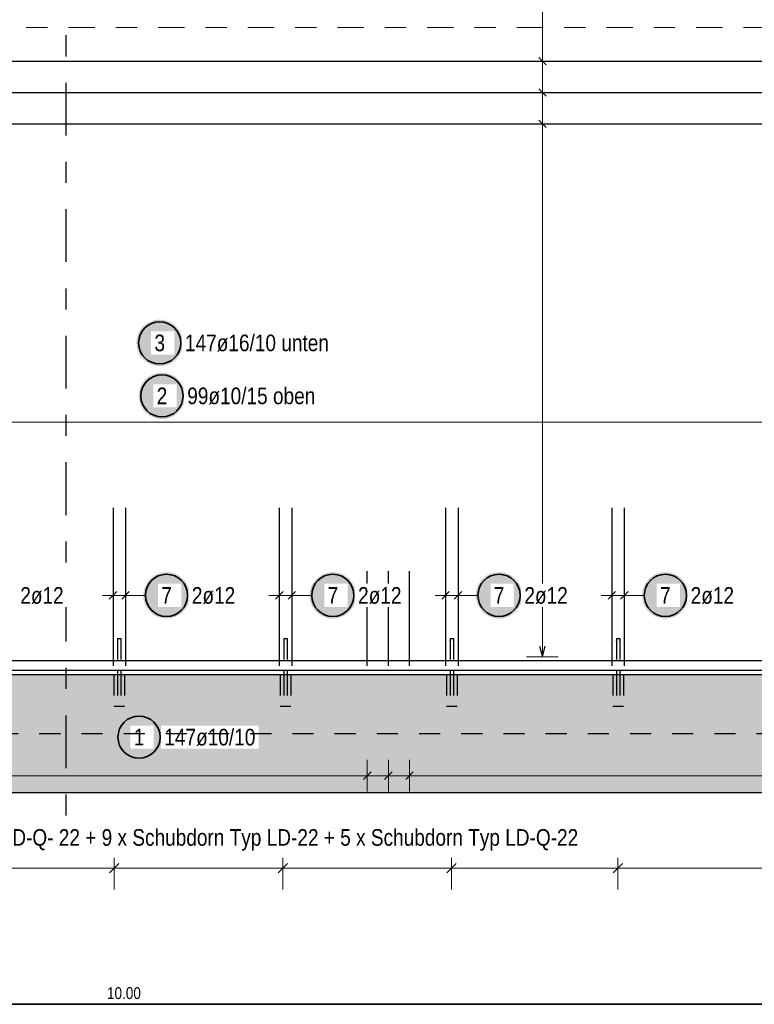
# Model space of a CAD drawing. Header units: millimetres. Extents: x 0 to 30.7, y 0 to 21.
# Tile 5 of 15: x 7.9 to 11.4, y 10.6 to 15.3. Entities that reach past the tile are written whole.
import ezdxf

# ---------------------------------------------------------------- set-up
doc = ezdxf.new("R2010")
doc.units = ezdxf.units.MM
for name, pattern in [('DASHDOT', [1, 0.5, -0.25, 0, -0.25]), ('DASHDOTX2', [2, 1, -0.5, 0, -0.5]), ('HIDDEN', [0.375, 0.25, -0.125])]:
    doc.linetypes.add(name, pattern=pattern)
doc.layers.add('Schraffuren', color=7, linetype='Continuous', lineweight=20)
doc.styles.add('Arial Narrow', font='ARIALN.TTF')

msp = doc.modelspace()

# ---------------------------------------------------------------- hatches: boundary and pattern name
at = {"lineweight": 35, "true_color": 0xffffff}
msp.add_hatch(color=7, dxfattribs=at).paths.add_polyline_path([(8.662575, 13.776242), (8.662508, 13.780081), (8.662307, 13.783915), (8.661972, 13.78774), (8.661504, 13.791551), (8.660904, 13.795343), (8.660171, 13.799112), (8.659308, 13.802854), (8.658314, 13.806562), (8.657191, 13.810234), (8.655941, 13.813864), (8.654565, 13.817449), (8.653065, 13.820983), (8.651442, 13.824463), (8.649699, 13.827884), (8.647838, 13.831242), (8.64586, 13.834533), (8.643769, 13.837753), (8.641567, 13.840898), (8.639256, 13.843965), (8.63684, 13.846949), (8.634321, 13.849846), (8.631702, 13.852655), (8.628987, 13.855369), (8.626179, 13.857988), (8.623282, 13.860507), (8.620298, 13.862923), (8.617231, 13.865234), (8.614086, 13.867436), (8.610866, 13.869527), (8.607575, 13.871505), (8.604217, 13.873366), (8.600796, 13.875109), (8.597316, 13.876732), (8.593782, 13.878232), (8.590197, 13.879608), (8.586567, 13.880858), (8.582895, 13.881981), (8.579186, 13.882975), (8.575445, 13.883838), (8.571676, 13.884571), (8.567884, 13.885172), (8.564073, 13.88564), (8.560248, 13.885974), (8.556414, 13.886175), (8.552575, 13.886242), (8.548736, 13.886175), (8.544902, 13.885974), (8.541077, 13.88564), (8.537266, 13.885172), (8.533474, 13.884571), (8.529705, 13.883838), (8.525964, 13.882975), (8.522255, 13.881981), (8.518583, 13.880858), (8.514953, 13.879608), (8.511368, 13.878232), (8.507834, 13.876732), (8.504354, 13.875109), (8.500933, 13.873366), (8.497575, 13.871505), (8.494284, 13.869527), (8.491064, 13.867436), (8.487919, 13.865234), (8.484852, 13.862923), (8.481868, 13.860507), (8.478971, 13.857988), (8.476163, 13.855369), (8.473448, 13.852655), (8.470829, 13.849846), (8.46831, 13.846949), (8.465894, 13.843965), (8.463583, 13.840898), (8.461381, 13.837753), (8.45929, 13.834533), (8.457312, 13.831242), (8.455451, 13.827884), (8.453708, 13.824463), (8.452085, 13.820983), (8.450585, 13.817449), (8.449209, 13.813864), (8.447959, 13.810234), (8.446836, 13.806562), (8.445842, 13.802854), (8.444979, 13.799112), (8.444246, 13.795343), (8.443646, 13.791551), (8.443178, 13.78774), (8.442843, 13.783915), (8.442642, 13.780081), (8.442575, 13.776242), (8.442642, 13.772403), (8.442843, 13.768569), (8.443178, 13.764744), (8.443646, 13.760933), (8.444246, 13.757141), (8.444979, 13.753372), (8.445842, 13.749631), (8.446836, 13.745922), (8.447959, 13.74225), (8.449209, 13.73862), (8.450585, 13.735035), (8.452085, 13.731501), (8.453708, 13.728021), (8.455451, 13.7246), (8.457312, 13.721242), (8.45929, 13.717951), (8.461381, 13.714731), (8.463583, 13.711586), (8.465894, 13.708519), (8.46831, 13.705535), (8.470829, 13.702638), (8.473448, 13.69983), (8.476163, 13.697115), (8.478971, 13.694496), (8.481868, 13.691977), (8.484852, 13.689561), (8.487919, 13.68725), (8.491064, 13.685048), (8.494284, 13.682957), (8.497575, 13.680979), (8.500933, 13.679118), (8.504354, 13.677375), (8.507834, 13.675752), (8.511368, 13.674252), (8.514953, 13.672876), (8.518583, 13.671626), (8.522255, 13.670503), (8.525964, 13.66951), (8.529705, 13.668646), (8.533474, 13.667913), (8.537266, 13.667313), (8.541077, 13.666845), (8.544902, 13.66651), (8.548736, 13.666309), (8.552575, 13.666242), (8.556414, 13.666309), (8.560248, 13.66651), (8.564073, 13.666845), (8.567884, 13.667313), (8.571676, 13.667913), (8.575445, 13.668646), (8.579186, 13.66951), (8.582895, 13.670503), (8.586567, 13.671626), (8.590197, 13.672876), (8.593782, 13.674252), (8.597316, 13.675752), (8.600796, 13.677375), (8.604217, 13.679118), (8.607575, 13.680979), (8.610866, 13.682957), (8.614086, 13.685048), (8.617231, 13.68725), (8.620298, 13.689561), (8.623282, 13.691977), (8.626179, 13.694496), (8.628987, 13.697115), (8.631702, 13.69983), (8.634321, 13.702638), (8.63684, 13.705535), (8.639256, 13.708519), (8.641567, 13.711586), (8.643769, 13.714731), (8.64586, 13.717951), (8.647838, 13.721242), (8.649699, 13.7246), (8.651442, 13.728021), (8.653065, 13.731501), (8.654565, 13.735035), (8.655941, 13.73862), (8.657191, 13.74225), (8.658314, 13.745922), (8.659308, 13.749631), (8.660171, 13.753372), (8.660904, 13.757141), (8.661504, 13.760933), (8.661972, 13.764744), (8.662307, 13.768569)])
at = {"lineweight": 25, "true_color": 0xffffff}
for points in [[(8.673279, 13.525), (8.673212, 13.528839), (8.673011, 13.532673), (8.672676, 13.536498), (8.672208, 13.540309), (8.671608, 13.544101), (8.670875, 13.54787), (8.670012, 13.551611), (8.669018, 13.55532), (8.667895, 13.558992), (8.666645, 13.562622), (8.665269, 13.566207), (8.663769, 13.569741), (8.662146, 13.573221), (8.660403, 13.576642), (8.658542, 13.58), (8.656564, 13.583291), (8.654473, 13.586511), (8.652271, 13.589656), (8.64996, 13.592723), (8.647544, 13.595707), (8.645025, 13.598604), (8.642406, 13.601412), (8.639691, 13.604127), (8.636883, 13.606746), (8.633986, 13.609265), (8.631002, 13.611681), (8.627935, 13.613992), (8.62479, 13.616194), (8.62157, 13.618285), (8.618279, 13.620263), (8.614921, 13.622124), (8.6115, 13.623867), (8.60802, 13.62549), (8.604486, 13.62699), (8.600901, 13.628366), (8.597271, 13.629616), (8.593599, 13.630739), (8.58989, 13.631733), (8.586149, 13.632596), (8.58238, 13.633329), (8.578588, 13.633929), (8.574777, 13.634397), (8.570952, 13.634732), (8.567118, 13.634933), (8.563279, 13.635), (8.55944, 13.634933), (8.555606, 13.634732), (8.551781, 13.634397), (8.54797, 13.633929), (8.544178, 13.633329), (8.540409, 13.632596), (8.536668, 13.631733), (8.532959, 13.630739), (8.529287, 13.629616), (8.525657, 13.628366), (8.522072, 13.62699), (8.518538, 13.62549), (8.515058, 13.623867), (8.511637, 13.622124), (8.508279, 13.620263), (8.504988, 13.618285), (8.501768, 13.616194), (8.498623, 13.613992), (8.495556, 13.611681), (8.492572, 13.609265), (8.489675, 13.606746), (8.486867, 13.604127), (8.484152, 13.601412), (8.481533, 13.598604), (8.479014, 13.595707), (8.476598, 13.592723), (8.474287, 13.589656), (8.472085, 13.586511), (8.469994, 13.583291), (8.468016, 13.58), (8.466155, 13.576642), (8.464412, 13.573221), (8.462789, 13.569741), (8.461289, 13.566207), (8.459913, 13.562622), (8.458663, 13.558992), (8.45754, 13.55532), (8.456546, 13.551611), (8.455683, 13.54787), (8.45495, 13.544101), (8.45435, 13.540309), (8.453882, 13.536498), (8.453547, 13.532673), (8.453346, 13.528839), (8.453279, 13.525), (8.453346, 13.521161), (8.453547, 13.517327), (8.453882, 13.513502), (8.45435, 13.509691), (8.45495, 13.505899), (8.455683, 13.50213), (8.456546, 13.498389), (8.45754, 13.49468), (8.458663, 13.491008), (8.459913, 13.487378), (8.461289, 13.483793), (8.462789, 13.480259), (8.464412, 13.476779), (8.466155, 13.473358), (8.468016, 13.47), (8.469994, 13.466709), (8.472085, 13.463489), (8.474287, 13.460344), (8.476598, 13.457277), (8.479014, 13.454293), (8.481533, 13.451396), (8.484152, 13.448588), (8.486867, 13.445873), (8.489675, 13.443254), (8.492572, 13.440735), (8.495556, 13.438319), (8.498623, 13.436008), (8.501768, 13.433806), (8.504988, 13.431715), (8.508279, 13.429737), (8.511637, 13.427876), (8.515058, 13.426133), (8.518538, 13.42451), (8.522072, 13.42301), (8.525657, 13.421634), (8.529287, 13.420384), (8.532959, 13.419261), (8.536668, 13.418267), (8.540409, 13.417404), (8.544178, 13.416671), (8.54797, 13.416071), (8.551781, 13.415603), (8.555606, 13.415268), (8.55944, 13.415067), (8.563279, 13.415), (8.567118, 13.415067), (8.570952, 13.415268), (8.574777, 13.415603), (8.578588, 13.416071), (8.58238, 13.416671), (8.586149, 13.417404), (8.58989, 13.418267), (8.593599, 13.419261), (8.597271, 13.420384), (8.600901, 13.421634), (8.604486, 13.42301), (8.60802, 13.42451), (8.6115, 13.426133), (8.614921, 13.427876), (8.618279, 13.429737), (8.62157, 13.431715), (8.62479, 13.433806), (8.627935, 13.436008), (8.631002, 13.438319), (8.633986, 13.440735), (8.636883, 13.443254), (8.639691, 13.445873), (8.642406, 13.448588), (8.645025, 13.451396), (8.647544, 13.454293), (8.64996, 13.457277), (8.652271, 13.460344), (8.654473, 13.463489), (8.656564, 13.466709), (8.658542, 13.47), (8.660403, 13.473358), (8.662146, 13.476779), (8.663769, 13.480259), (8.665269, 13.483793), (8.666645, 13.487378), (8.667895, 13.491008), (8.669018, 13.49468), (8.670012, 13.498389), (8.670875, 13.50213), (8.671608, 13.505899), (8.672208, 13.509691), (8.672676, 13.513502), (8.673011, 13.517327)], [(8.695107, 12.578876), (8.69504, 12.582715), (8.694839, 12.586549), (8.694505, 12.590374), (8.694037, 12.594185), (8.693436, 12.597977), (8.692703, 12.601746), (8.69184, 12.605487), (8.690846, 12.609196), (8.689723, 12.612868), (8.688473, 12.616498), (8.687097, 12.620083), (8.685597, 12.623617), (8.683975, 12.627097), (8.682231, 12.630518), (8.68037, 12.633876), (8.678392, 12.637167), (8.676301, 12.640387), (8.674099, 12.643532), (8.671788, 12.646599), (8.669372, 12.649582), (8.666853, 12.65248), (8.664235, 12.655288), (8.66152, 12.658003), (8.658712, 12.660622), (8.655814, 12.663141), (8.65283, 12.665557), (8.649764, 12.667868), (8.646618, 12.67007), (8.643398, 12.672161), (8.640107, 12.674139), (8.636749, 12.676), (8.633328, 12.677743), (8.629848, 12.679366), (8.626314, 12.680866), (8.622729, 12.682242), (8.619099, 12.683492), (8.615427, 12.684615), (8.611719, 12.685608), (8.607977, 12.686472), (8.604208, 12.687205), (8.600416, 12.687805), (8.596605, 12.688273), (8.59278, 12.688608), (8.588946, 12.688809), (8.585107, 12.688876), (8.581268, 12.688809), (8.577434, 12.688608), (8.573609, 12.688273), (8.569798, 12.687805), (8.566006, 12.687205), (8.562237, 12.686472), (8.558496, 12.685608), (8.554787, 12.684615), (8.551115, 12.683492), (8.547485, 12.682242), (8.5439, 12.680866), (8.540366, 12.679366), (8.536886, 12.677743), (8.533465, 12.676), (8.530107, 12.674139), (8.526816, 12.672161), (8.523596, 12.67007), (8.520451, 12.667868), (8.517384, 12.665557), (8.514401, 12.663141), (8.511503, 12.660622), (8.508695, 12.658003), (8.50598, 12.655288), (8.503361, 12.65248), (8.500842, 12.649582), (8.498426, 12.646599), (8.496115, 12.643532), (8.493913, 12.640387), (8.491822, 12.637167), (8.489844, 12.633876), (8.487983, 12.630518), (8.48624, 12.627097), (8.484617, 12.623617), (8.483117, 12.620083), (8.481741, 12.616498), (8.480491, 12.612868), (8.479368, 12.609196), (8.478375, 12.605487), (8.477511, 12.601746), (8.476778, 12.597977), (8.476178, 12.594185), (8.47571, 12.590374), (8.475375, 12.586549), (8.475174, 12.582715), (8.475107, 12.578876), (8.475174, 12.575037), (8.475375, 12.571203), (8.47571, 12.567378), (8.476178, 12.563567), (8.476778, 12.559775), (8.477511, 12.556006), (8.478375, 12.552264), (8.479368, 12.548556), (8.480491, 12.544884), (8.481741, 12.541254), (8.483117, 12.537669), (8.484617, 12.534135), (8.48624, 12.530655), (8.487983, 12.527234), (8.489844, 12.523876), (8.491822, 12.520585), (8.493913, 12.517365), (8.496115, 12.514219), (8.498426, 12.511153), (8.500842, 12.508169), (8.503361, 12.505271), (8.50598, 12.502463), (8.508695, 12.499748), (8.511503, 12.49713), (8.514401, 12.494611), (8.517384, 12.492195), (8.520451, 12.489884), (8.523596, 12.487682), (8.526816, 12.485591), (8.530107, 12.483613), (8.533465, 12.481752), (8.536886, 12.480009), (8.540366, 12.478386), (8.5439, 12.476886), (8.547485, 12.47551), (8.551115, 12.47426), (8.554787, 12.473137), (8.558496, 12.472143), (8.562237, 12.47128), (8.566006, 12.470547), (8.569798, 12.469946), (8.573609, 12.469478), (8.577434, 12.469144), (8.581268, 12.468943), (8.585107, 12.468876), (8.588946, 12.468943), (8.59278, 12.469144), (8.596605, 12.469478), (8.600416, 12.469946), (8.604208, 12.470547), (8.607977, 12.47128), (8.611719, 12.472143), (8.615427, 12.473137), (8.619099, 12.47426), (8.622729, 12.47551), (8.626314, 12.476886), (8.629848, 12.478386), (8.633328, 12.480009), (8.636749, 12.481752), (8.640107, 12.483613), (8.643398, 12.485591), (8.646618, 12.487682), (8.649764, 12.489884), (8.65283, 12.492195), (8.655814, 12.494611), (8.658712, 12.49713), (8.66152, 12.499748), (8.664235, 12.502463), (8.666853, 12.505271), (8.669372, 12.508169), (8.671788, 12.511153), (8.674099, 12.514219), (8.676301, 12.517365), (8.678392, 12.520585), (8.68037, 12.523876), (8.682231, 12.527234), (8.683975, 12.530655), (8.685597, 12.534135), (8.687097, 12.537669), (8.688473, 12.541254), (8.689723, 12.544884), (8.690846, 12.548556), (8.69184, 12.552264), (8.692703, 12.556006), (8.693436, 12.559775), (8.694037, 12.563567), (8.694505, 12.567378), (8.694839, 12.571203)], [(9.483274, 12.578876), (9.483207, 12.582715), (9.483006, 12.586549), (9.482671, 12.590374), (9.482203, 12.594185), (9.481603, 12.597977), (9.48087, 12.601746), (9.480006, 12.605487), (9.479013, 12.609196), (9.47789, 12.612868), (9.47664, 12.616498), (9.475264, 12.620083), (9.473764, 12.623617), (9.472141, 12.627097), (9.470398, 12.630518), (9.468537, 12.633876), (9.466559, 12.637167), (9.464468, 12.640387), (9.462266, 12.643532), (9.459955, 12.646599), (9.457539, 12.649582), (9.45502, 12.65248), (9.452401, 12.655288), (9.449686, 12.658003), (9.446878, 12.660622), (9.44398, 12.663141), (9.440997, 12.665557), (9.43793, 12.667868), (9.434785, 12.67007), (9.431565, 12.672161), (9.428274, 12.674139), (9.424916, 12.676), (9.421495, 12.677743), (9.418015, 12.679366), (9.414481, 12.680866), (9.410896, 12.682242), (9.407266, 12.683492), (9.403594, 12.684615), (9.399885, 12.685608), (9.396144, 12.686472), (9.392375, 12.687205), (9.388583, 12.687805), (9.384772, 12.688273), (9.380947, 12.688608), (9.377113, 12.688809), (9.373274, 12.688876), (9.369435, 12.688809), (9.365601, 12.688608), (9.361776, 12.688273), (9.357965, 12.687805), (9.354172, 12.687205), (9.350403, 12.686472), (9.346662, 12.685608), (9.342954, 12.684615), (9.339282, 12.683492), (9.335652, 12.682242), (9.332067, 12.680866), (9.328533, 12.679366), (9.325053, 12.677743), (9.321632, 12.676), (9.318274, 12.674139), (9.314983, 12.672161), (9.311763, 12.67007), (9.308617, 12.667868), (9.305551, 12.665557), (9.302567, 12.663141), (9.299669, 12.660622), (9.296861, 12.658003), (9.294146, 12.655288), (9.291528, 12.65248), (9.289009, 12.649582), (9.286593, 12.646599), (9.284282, 12.643532), (9.28208, 12.640387), (9.279988, 12.637167), (9.278011, 12.633876), (9.27615, 12.630518), (9.274406, 12.627097), (9.272784, 12.623617), (9.271284, 12.620083), (9.269908, 12.616498), (9.268658, 12.612868), (9.267535, 12.609196), (9.266541, 12.605487), (9.265678, 12.601746), (9.264945, 12.597977), (9.264344, 12.594185), (9.263876, 12.590374), (9.263542, 12.586549), (9.263341, 12.582715), (9.263274, 12.578876), (9.263341, 12.575037), (9.263542, 12.571203), (9.263876, 12.567378), (9.264344, 12.563567), (9.264945, 12.559775), (9.265678, 12.556006), (9.266541, 12.552264), (9.267535, 12.548556), (9.268658, 12.544884), (9.269908, 12.541254), (9.271284, 12.537669), (9.272784, 12.534135), (9.274406, 12.530655), (9.27615, 12.527234), (9.278011, 12.523876), (9.279988, 12.520585), (9.28208, 12.517365), (9.284282, 12.514219), (9.286593, 12.511153), (9.289009, 12.508169), (9.291528, 12.505271), (9.294146, 12.502463), (9.296861, 12.499748), (9.299669, 12.49713), (9.302567, 12.494611), (9.305551, 12.492195), (9.308617, 12.489884), (9.311763, 12.487682), (9.314983, 12.485591), (9.318274, 12.483613), (9.321632, 12.481752), (9.325053, 12.480009), (9.328533, 12.478386), (9.332067, 12.476886), (9.335652, 12.47551), (9.339282, 12.47426), (9.342954, 12.473137), (9.346662, 12.472143), (9.350403, 12.47128), (9.354172, 12.470547), (9.357965, 12.469946), (9.361776, 12.469478), (9.365601, 12.469144), (9.369435, 12.468943), (9.373274, 12.468876), (9.377113, 12.468943), (9.380947, 12.469144), (9.384772, 12.469478), (9.388583, 12.469946), (9.392375, 12.470547), (9.396144, 12.47128), (9.399885, 12.472143), (9.403594, 12.473137), (9.407266, 12.47426), (9.410896, 12.47551), (9.414481, 12.476886), (9.418015, 12.478386), (9.421495, 12.480009), (9.424916, 12.481752), (9.428274, 12.483613), (9.431565, 12.485591), (9.434785, 12.487682), (9.43793, 12.489884), (9.440997, 12.492195), (9.44398, 12.494611), (9.446878, 12.49713), (9.449686, 12.499748), (9.452401, 12.502463), (9.45502, 12.505271), (9.457539, 12.508169), (9.459955, 12.511153), (9.462266, 12.514219), (9.464468, 12.517365), (9.466559, 12.520585), (9.468537, 12.523876), (9.470398, 12.527234), (9.472141, 12.530655), (9.473764, 12.534135), (9.475264, 12.537669), (9.47664, 12.541254), (9.47789, 12.544884), (9.479013, 12.548556), (9.480006, 12.552264), (9.48087, 12.556006), (9.481603, 12.559775), (9.482203, 12.563567), (9.482671, 12.567378), (9.483006, 12.571203)], [(10.27144, 12.578876), (10.271373, 12.582715), (10.271172, 12.586549), (10.270838, 12.590374), (10.27037, 12.594185), (10.269769, 12.597977), (10.269037, 12.601746), (10.268173, 12.605487), (10.267179, 12.609196), (10.266057, 12.612868), (10.264807, 12.616498), (10.263431, 12.620083), (10.26193, 12.623617), (10.260308, 12.627097), (10.258565, 12.630518), (10.256703, 12.633876), (10.254726, 12.637167), (10.252635, 12.640387), (10.250432, 12.643532), (10.248122, 12.646599), (10.245705, 12.649582), (10.243186, 12.65248), (10.240568, 12.655288), (10.237853, 12.658003), (10.235045, 12.660622), (10.232147, 12.663141), (10.229163, 12.665557), (10.226097, 12.667868), (10.222952, 12.67007), (10.219731, 12.672161), (10.21644, 12.674139), (10.213082, 12.676), (10.209661, 12.677743), (10.206181, 12.679366), (10.202647, 12.680866), (10.199063, 12.682242), (10.195432, 12.683492), (10.19176, 12.684615), (10.188052, 12.685608), (10.184311, 12.686472), (10.180542, 12.687205), (10.176749, 12.687805), (10.172939, 12.688273), (10.169114, 12.688608), (10.165279, 12.688809), (10.16144, 12.688876), (10.157601, 12.688809), (10.153767, 12.688608), (10.149942, 12.688273), (10.146131, 12.687805), (10.142339, 12.687205), (10.13857, 12.686472), (10.134829, 12.685608), (10.13112, 12.684615), (10.127449, 12.683492), (10.123818, 12.682242), (10.120234, 12.680866), (10.116699, 12.679366), (10.11322, 12.677743), (10.109799, 12.676), (10.10644, 12.674139), (10.103149, 12.672161), (10.099929, 12.67007), (10.096784, 12.667868), (10.093718, 12.665557), (10.090734, 12.663141), (10.087836, 12.660622), (10.085028, 12.658003), (10.082313, 12.655288), (10.079694, 12.65248), (10.077175, 12.649582), (10.074759, 12.646599), (10.072449, 12.643532), (10.070246, 12.640387), (10.068155, 12.637167), (10.066178, 12.633876), (10.064316, 12.630518), (10.062573, 12.627097), (10.06095, 12.623617), (10.05945, 12.620083), (10.058074, 12.616498), (10.056824, 12.612868), (10.055702, 12.609196), (10.054708, 12.605487), (10.053844, 12.601746), (10.053112, 12.597977), (10.052511, 12.594185), (10.052043, 12.590374), (10.051708, 12.586549), (10.051507, 12.582715), (10.05144, 12.578876), (10.051507, 12.575037), (10.051708, 12.571203), (10.052043, 12.567378), (10.052511, 12.563567), (10.053112, 12.559775), (10.053844, 12.556006), (10.054708, 12.552264), (10.055702, 12.548556), (10.056824, 12.544884), (10.058074, 12.541254), (10.05945, 12.537669), (10.06095, 12.534135), (10.062573, 12.530655), (10.064316, 12.527234), (10.066178, 12.523876), (10.068155, 12.520585), (10.070246, 12.517365), (10.072449, 12.514219), (10.074759, 12.511153), (10.077175, 12.508169), (10.079694, 12.505271), (10.082313, 12.502463), (10.085028, 12.499748), (10.087836, 12.49713), (10.090734, 12.494611), (10.093718, 12.492195), (10.096784, 12.489884), (10.099929, 12.487682), (10.103149, 12.485591), (10.10644, 12.483613), (10.109799, 12.481752), (10.11322, 12.480009), (10.116699, 12.478386), (10.120234, 12.476886), (10.123818, 12.47551), (10.127449, 12.47426), (10.13112, 12.473137), (10.134829, 12.472143), (10.13857, 12.47128), (10.142339, 12.470547), (10.146131, 12.469946), (10.149942, 12.469478), (10.153767, 12.469144), (10.157601, 12.468943), (10.16144, 12.468876), (10.165279, 12.468943), (10.169114, 12.469144), (10.172939, 12.469478), (10.176749, 12.469946), (10.180542, 12.470547), (10.184311, 12.47128), (10.188052, 12.472143), (10.19176, 12.473137), (10.195432, 12.47426), (10.199063, 12.47551), (10.202647, 12.476886), (10.206181, 12.478386), (10.209661, 12.480009), (10.213082, 12.481752), (10.21644, 12.483613), (10.219731, 12.485591), (10.222952, 12.487682), (10.226097, 12.489884), (10.229163, 12.492195), (10.232147, 12.494611), (10.235045, 12.49713), (10.237853, 12.499748), (10.240568, 12.502463), (10.243186, 12.505271), (10.245705, 12.508169), (10.248122, 12.511153), (10.250432, 12.514219), (10.252635, 12.517365), (10.254726, 12.520585), (10.256703, 12.523876), (10.258565, 12.527234), (10.260308, 12.530655), (10.26193, 12.534135), (10.263431, 12.537669), (10.264807, 12.541254), (10.266057, 12.544884), (10.267179, 12.548556), (10.268173, 12.552264), (10.269037, 12.556006), (10.269769, 12.559775), (10.27037, 12.563567), (10.270838, 12.567378), (10.271172, 12.571203)], [(11.059607, 12.578876), (11.05954, 12.582715), (11.059339, 12.586549), (11.059004, 12.590374), (11.058536, 12.594185), (11.057936, 12.597977), (11.057203, 12.601746), (11.05634, 12.605487), (11.055346, 12.609196), (11.054223, 12.612868), (11.052973, 12.616498), (11.051597, 12.620083), (11.050097, 12.623617), (11.048474, 12.627097), (11.046731, 12.630518), (11.04487, 12.633876), (11.042892, 12.637167), (11.040801, 12.640387), (11.038599, 12.643532), (11.036288, 12.646599), (11.033872, 12.649582), (11.031353, 12.65248), (11.028734, 12.655288), (11.026019, 12.658003), (11.023211, 12.660622), (11.020314, 12.663141), (11.01733, 12.665557), (11.014263, 12.667868), (11.011118, 12.67007), (11.007898, 12.672161), (11.004607, 12.674139), (11.001249, 12.676), (10.997828, 12.677743), (10.994348, 12.679366), (10.990814, 12.680866), (10.987229, 12.682242), (10.983599, 12.683492), (10.979927, 12.684615), (10.976218, 12.685608), (10.972477, 12.686472), (10.968708, 12.687205), (10.964916, 12.687805), (10.961105, 12.688273), (10.95728, 12.688608), (10.953446, 12.688809), (10.949607, 12.688876), (10.945768, 12.688809), (10.941934, 12.688608), (10.938109, 12.688273), (10.934298, 12.687805), (10.930506, 12.687205), (10.926737, 12.686472), (10.922996, 12.685608), (10.919287, 12.684615), (10.915615, 12.683492), (10.911985, 12.682242), (10.9084, 12.680866), (10.904866, 12.679366), (10.901386, 12.677743), (10.897965, 12.676), (10.894607, 12.674139), (10.891316, 12.672161), (10.888096, 12.67007), (10.884951, 12.667868), (10.881884, 12.665557), (10.8789, 12.663141), (10.876003, 12.660622), (10.873195, 12.658003), (10.87048, 12.655288), (10.867861, 12.65248), (10.865342, 12.649582), (10.862926, 12.646599), (10.860615, 12.643532), (10.858413, 12.640387), (10.856322, 12.637167), (10.854344, 12.633876), (10.852483, 12.630518), (10.85074, 12.627097), (10.849117, 12.623617), (10.847617, 12.620083), (10.846241, 12.616498), (10.844991, 12.612868), (10.843868, 12.609196), (10.842874, 12.605487), (10.842011, 12.601746), (10.841278, 12.597977), (10.840677, 12.594185), (10.84021, 12.590374), (10.839875, 12.586549), (10.839674, 12.582715), (10.839607, 12.578876), (10.839674, 12.575037), (10.839875, 12.571203), (10.84021, 12.567378), (10.840677, 12.563567), (10.841278, 12.559775), (10.842011, 12.556006), (10.842874, 12.552264), (10.843868, 12.548556), (10.844991, 12.544884), (10.846241, 12.541254), (10.847617, 12.537669), (10.849117, 12.534135), (10.85074, 12.530655), (10.852483, 12.527234), (10.854344, 12.523876), (10.856322, 12.520585), (10.858413, 12.517365), (10.860615, 12.514219), (10.862926, 12.511153), (10.865342, 12.508169), (10.867861, 12.505271), (10.87048, 12.502463), (10.873195, 12.499748), (10.876003, 12.49713), (10.8789, 12.494611), (10.881884, 12.492195), (10.884951, 12.489884), (10.888096, 12.487682), (10.891316, 12.485591), (10.894607, 12.483613), (10.897965, 12.481752), (10.901386, 12.480009), (10.904866, 12.478386), (10.9084, 12.476886), (10.911985, 12.47551), (10.915615, 12.47426), (10.919287, 12.473137), (10.922996, 12.472143), (10.926737, 12.47128), (10.930506, 12.470547), (10.934298, 12.469946), (10.938109, 12.469478), (10.941934, 12.469144), (10.945768, 12.468943), (10.949607, 12.468876), (10.953446, 12.468943), (10.95728, 12.469144), (10.961105, 12.469478), (10.964916, 12.469946), (10.968708, 12.470547), (10.972477, 12.47128), (10.976218, 12.472143), (10.979927, 12.473137), (10.983599, 12.47426), (10.987229, 12.47551), (10.990814, 12.476886), (10.994348, 12.478386), (10.997828, 12.480009), (11.001249, 12.481752), (11.004607, 12.483613), (11.007898, 12.485591), (11.011118, 12.487682), (11.014263, 12.489884), (11.01733, 12.492195), (11.020314, 12.494611), (11.023211, 12.49713), (11.026019, 12.499748), (11.028734, 12.502463), (11.031353, 12.505271), (11.033872, 12.508169), (11.036288, 12.511153), (11.038599, 12.514219), (11.040801, 12.517365), (11.042892, 12.520585), (11.04487, 12.523876), (11.046731, 12.527234), (11.048474, 12.530655), (11.050097, 12.534135), (11.051597, 12.537669), (11.052973, 12.541254), (11.054223, 12.544884), (11.055346, 12.548556), (11.05634, 12.552264), (11.057203, 12.556006), (11.057936, 12.559775), (11.058536, 12.563567), (11.059004, 12.567378), (11.059339, 12.571203)], [(8.564729, 11.906692), (8.564662, 11.910531), (8.564461, 11.914365), (8.564126, 11.91819), (8.563658, 11.922001), (8.563058, 11.925793), (8.562325, 11.929562), (8.561462, 11.933303), (8.560468, 11.937012), (8.559345, 11.940684), (8.558095, 11.944314), (8.556719, 11.947898), (8.555219, 11.951433), (8.553596, 11.954912), (8.551853, 11.958334), (8.549992, 11.961692), (8.548014, 11.964983), (8.545923, 11.968203), (8.543721, 11.971348), (8.54141, 11.974414), (8.538994, 11.977398), (8.536475, 11.980296), (8.533856, 11.983104), (8.531141, 11.985819), (8.528333, 11.988438), (8.525436, 11.990957), (8.522452, 11.993373), (8.519385, 11.995684), (8.51624, 11.997886), (8.51302, 11.999977), (8.509729, 12.001954), (8.506371, 12.003816), (8.50295, 12.005559), (8.49947, 12.007182), (8.495936, 12.008682), (8.492351, 12.010058), (8.488721, 12.011308), (8.485049, 12.01243), (8.48134, 12.013424), (8.477599, 12.014288), (8.47383, 12.01502), (8.470038, 12.015621), (8.466227, 12.016089), (8.462402, 12.016424), (8.458568, 12.016625), (8.454729, 12.016692), (8.45089, 12.016625), (8.447056, 12.016424), (8.443231, 12.016089), (8.43942, 12.015621), (8.435628, 12.01502), (8.431859, 12.014288), (8.428118, 12.013424), (8.424409, 12.01243), (8.420737, 12.011308), (8.417107, 12.010058), (8.413522, 12.008682), (8.409988, 12.007182), (8.406508, 12.005559), (8.403087, 12.003816), (8.399729, 12.001954), (8.396438, 11.999977), (8.393218, 11.997886), (8.390073, 11.995684), (8.387006, 11.993373), (8.384022, 11.990957), (8.381125, 11.988438), (8.378317, 11.985819), (8.375602, 11.983104), (8.372983, 11.980296), (8.370464, 11.977398), (8.368048, 11.974414), (8.365737, 11.971348), (8.363535, 11.968203), (8.361444, 11.964983), (8.359466, 11.961692), (8.357605, 11.958334), (8.355862, 11.954912), (8.354239, 11.951433), (8.352739, 11.947898), (8.351363, 11.944314), (8.350113, 11.940684), (8.34899, 11.937012), (8.347996, 11.933303), (8.347133, 11.929562), (8.3464, 11.925793), (8.345799, 11.922001), (8.345332, 11.91819), (8.344997, 11.914365), (8.344796, 11.910531), (8.344729, 11.906692), (8.344796, 11.902853), (8.344997, 11.899018), (8.345332, 11.895194), (8.345799, 11.891383), (8.3464, 11.88759), (8.347133, 11.883821), (8.347996, 11.88008), (8.34899, 11.876372), (8.350113, 11.8727), (8.351363, 11.869069), (8.352739, 11.865485), (8.354239, 11.861951), (8.355862, 11.858471), (8.357605, 11.85505), (8.359466, 11.851692), (8.361444, 11.848401), (8.363535, 11.84518), (8.365737, 11.842035), (8.368048, 11.838969), (8.370464, 11.835985), (8.372983, 11.833087), (8.375602, 11.830279), (8.378317, 11.827564), (8.381125, 11.824946), (8.384022, 11.822427), (8.387006, 11.82001), (8.390073, 11.8177), (8.393218, 11.815498), (8.396438, 11.813406), (8.399729, 11.811429), (8.403087, 11.809567), (8.406508, 11.807824), (8.409988, 11.806202), (8.413522, 11.804701), (8.417107, 11.803325), (8.420737, 11.802075), (8.424409, 11.800953), (8.428118, 11.799959), (8.431859, 11.799095), (8.435628, 11.798363), (8.43942, 11.797762), (8.443231, 11.797294), (8.447056, 11.79696), (8.45089, 11.796759), (8.454729, 11.796692), (8.458568, 11.796759), (8.462402, 11.79696), (8.466227, 11.797294), (8.470038, 11.797762), (8.47383, 11.798363), (8.477599, 11.799095), (8.48134, 11.799959), (8.485049, 11.800953), (8.488721, 11.802075), (8.492351, 11.803325), (8.495936, 11.804701), (8.49947, 11.806202), (8.50295, 11.807824), (8.506371, 11.809567), (8.509729, 11.811429), (8.51302, 11.813406), (8.51624, 11.815498), (8.519385, 11.8177), (8.522452, 11.82001), (8.525436, 11.822427), (8.528333, 11.824946), (8.531141, 11.827564), (8.533856, 11.830279), (8.536475, 11.833087), (8.538994, 11.835985), (8.54141, 11.838969), (8.543721, 11.842035), (8.545923, 11.84518), (8.548014, 11.848401), (8.549992, 11.851692), (8.551853, 11.85505), (8.553596, 11.858471), (8.555219, 11.861951), (8.556719, 11.865485), (8.558095, 11.869069), (8.559345, 11.8727), (8.560468, 11.876372), (8.561462, 11.88008), (8.562325, 11.883821), (8.563058, 11.88759), (8.563658, 11.891383), (8.564126, 11.895194), (8.564461, 11.899018)]]:
    msp.add_hatch(color=7, dxfattribs=at).paths.add_polyline_path(points)
at = {"layer": 'Schraffuren', "lineweight": 25, "true_color": 0xf0f0f0}
msp.add_hatch(color=7, dxfattribs=at).paths.add_polyline_path([(18.497272, 12.204029), (18.497272, 11.644029), (1.717196, 11.644029), (1.717196, 12.204029)])

# ---------------------------------------------------------------- linework, layer by layer
at = {"color": 3, "linetype": 'DASHDOTX2', "lineweight": 25, "ltscale": 0.25}
msp.add_line((8.107035, 19.209938), (8.107035, 11.482822), dxfattribs=at)
at = {"color": 5, "linetype": 'Continuous', "lineweight": 18}
for p, q in [((10.36715, 12.288029), (10.36715, 17.490847)), ((10.29215, 15.112416), (10.44215, 15.112416)), ((10.29215, 14.963764), (10.44215, 14.963764)), ((10.29215, 14.815112), (10.44215, 14.815112)), ((18.012514, 13.4), (3.437066, 13.4)), ((8.331565, 12.503876), (8.331565, 12.653876)), ((8.390565, 12.503876), (8.390565, 12.653876)), ((9.119732, 12.503876), (9.119732, 12.653876)), ((9.178731, 12.503876), (9.178731, 12.653876)), ((9.907898, 12.503876), (9.907898, 12.653876)), ((9.966898, 12.503876), (9.966898, 12.653876)), ((10.696065, 12.503876), (10.696065, 12.653876)), ((10.755065, 12.503876), (10.755065, 12.653876)), ((8.440565, 12.578876), (8.281565, 12.578876)), ((8.485107, 12.578876), (8.440565, 12.578876)), ((9.228731, 12.578876), (9.069732, 12.578876)), ((9.273274, 12.578876), (9.228731, 12.578876)), ((10.016898, 12.578876), (9.857898, 12.578876)), ((10.06144, 12.578876), (10.016898, 12.578876)), ((10.805065, 12.578876), (10.646065, 12.578876)), ((10.849607, 12.578876), (10.805065, 12.578876)), ((10.29215, 12.288029), (10.44215, 12.288029)), ((9.536808, 11.648708), (9.536808, 11.798708)), ((9.63664, 11.648708), (9.63664, 11.798708)), ((9.736472, 11.648708), (9.736472, 11.798708)), ((18.022514, 11.723708), (3.447066, 11.723708))]:
    msp.add_line(p, q, dxfattribs=at)
at = {"color": 9, "linetype": 'DASHDOT', "lineweight": 0, "ltscale": 0.25}
msp.add_line((2.17032, 15.272371), (18.497272, 15.272371), dxfattribs=at)
at = {"color": 3, "linetype": 'Continuous', "lineweight": 25}
for p, q in [((10.349472, 15.130094), (10.384828, 15.094738)), ((3.427066, 15.112416), (13.067514, 15.112416)), ((3.427066, 14.963764), (13.067514, 14.963764)), ((10.349472, 14.981442), (10.384828, 14.946086)), ((3.427066, 14.815112), (13.067514, 14.815112)), ((10.349472, 14.83279), (10.384828, 14.797434)), ((8.331565, 12.994029), (8.331565, 12.244029)), ((8.390565, 12.994029), (8.390565, 12.244029)), ((9.119732, 12.994029), (9.119732, 12.244029)), ((9.178731, 12.994029), (9.178731, 12.244029)), ((9.907898, 12.994029), (9.907898, 12.244029)), ((9.966898, 12.994029), (9.966898, 12.244029)), ((10.696065, 12.994029), (10.696065, 12.244029)), ((10.755065, 12.994029), (10.755065, 12.244029)), ((9.536808, 12.244029), (9.536808, 12.694029)), ((9.63664, 12.244029), (9.63664, 12.694029)), ((9.736472, 12.244029), (9.736472, 12.694029)), ((8.313887, 12.561198), (8.349243, 12.596554)), ((8.372887, 12.561198), (8.408242, 12.596554)), ((9.102054, 12.561198), (9.137409, 12.596554)), ((9.161054, 12.561198), (9.196409, 12.596554)), ((9.89022, 12.561198), (9.925576, 12.596554)), ((9.94922, 12.561198), (9.984576, 12.596554)), ((10.678387, 12.561198), (10.713742, 12.596554)), ((10.737387, 12.561198), (10.772742, 12.596554)), ((10.353753, 12.338029), (10.36715, 12.288029)), ((10.36715, 12.288029), (10.380547, 12.338029)), ((3.412066, 12.270029), (13.412066, 12.270029)), ((1.717196, 12.204029), (18.497272, 12.204029)), ((3.382066, 12.224029), (18.067514, 12.224029)), ((8.353065, 12.224029), (8.353065, 12.204029)), ((8.369065, 12.224029), (8.369065, 12.204029)), ((9.141231, 12.224029), (9.141231, 12.204029)), ((9.157231, 12.224029), (9.157231, 12.204029)), ((9.929398, 12.224029), (9.929398, 12.204029)), ((9.945398, 12.224029), (9.945398, 12.204029)), ((10.717565, 12.224029), (10.717565, 12.204029)), ((10.733565, 12.224029), (10.733565, 12.204029)), ((9.51913, 11.70603), (9.554486, 11.741386)), ((9.618962, 11.70603), (9.654317, 11.741386)), ((9.718794, 11.70603), (9.754149, 11.741386)), ((1.717196, 11.644029), (18.497272, 11.644029))]:
    msp.add_line(p, q, dxfattribs=at)
at = {"color": 3, "linetype": 'HIDDEN', "lineweight": 25, "ltscale": 0.25}
for p, q in [((8.353065, 12.374029), (8.353674, 12.374029)), ((8.353065, 12.374029), (8.353065, 12.224029)), ((8.353674, 12.374029), (8.355408, 12.374029)), ((8.355408, 12.374029), (8.358003, 12.374029)), ((8.358003, 12.374029), (8.361065, 12.374029)), ((8.361065, 12.374029), (8.364126, 12.374029)), ((8.364126, 12.374029), (8.366722, 12.374029)), ((8.366722, 12.374029), (8.368456, 12.374029)), ((8.368456, 12.374029), (8.369065, 12.374029)), ((8.369065, 12.374029), (8.369065, 12.224029)), ((9.141231, 12.374029), (9.14184, 12.374029)), ((9.141231, 12.374029), (9.141231, 12.224029)), ((9.14184, 12.374029), (9.143575, 12.374029)), ((9.143575, 12.374029), (9.14617, 12.374029)), ((9.14617, 12.374029), (9.149231, 12.374029)), ((9.149231, 12.374029), (9.152293, 12.374029)), ((9.152293, 12.374029), (9.154888, 12.374029)), ((9.154888, 12.374029), (9.156622, 12.374029)), ((9.156622, 12.374029), (9.157231, 12.374029)), ((9.157231, 12.374029), (9.157231, 12.224029)), ((9.929398, 12.374029), (9.930007, 12.374029)), ((9.929398, 12.374029), (9.929398, 12.224029)), ((9.930007, 12.374029), (9.931741, 12.374029)), ((9.931741, 12.374029), (9.934337, 12.374029)), ((9.934337, 12.374029), (9.937398, 12.374029)), ((9.937398, 12.374029), (9.940459, 12.374029)), ((9.940459, 12.374029), (9.943055, 12.374029)), ((9.943055, 12.374029), (9.944789, 12.374029)), ((9.944789, 12.374029), (9.945398, 12.374029)), ((9.945398, 12.374029), (9.945398, 12.224029)), ((10.717565, 12.374029), (10.718174, 12.374029)), ((10.717565, 12.374029), (10.717565, 12.224029)), ((10.718174, 12.374029), (10.719908, 12.374029)), ((10.719908, 12.374029), (10.722503, 12.374029)), ((10.722503, 12.374029), (10.725565, 12.374029)), ((10.725565, 12.374029), (10.728626, 12.374029)), ((10.728626, 12.374029), (10.731221, 12.374029)), ((10.731221, 12.374029), (10.732956, 12.374029)), ((10.732956, 12.374029), (10.733565, 12.374029)), ((10.733565, 12.374029), (10.733565, 12.224029)), ((8.336065, 12.204029), (8.336065, 12.054029)), ((8.353065, 12.204029), (8.353065, 12.054029)), ((8.369065, 12.204029), (8.369065, 12.054029)), ((8.386065, 12.204029), (8.386065, 12.054029)), ((9.124231, 12.204029), (9.124231, 12.054029)), ((9.141231, 12.204029), (9.141231, 12.054029)), ((9.157231, 12.204029), (9.157231, 12.054029)), ((9.174231, 12.204029), (9.174231, 12.054029)), ((9.912398, 12.204029), (9.912398, 12.054029)), ((9.929398, 12.204029), (9.929398, 12.054029)), ((9.945398, 12.204029), (9.945398, 12.054029)), ((9.962398, 12.204029), (9.962398, 12.054029)), ((10.700565, 12.204029), (10.700565, 12.054029)), ((10.717565, 12.204029), (10.717565, 12.054029)), ((10.733565, 12.204029), (10.733565, 12.054029)), ((10.750565, 12.204029), (10.750565, 12.054029)), ((8.336065, 12.054029), (8.337968, 12.054029)), ((8.337968, 12.054029), (8.343387, 12.054029)), ((8.343387, 12.054029), (8.351498, 12.054029)), ((8.351498, 12.054029), (8.361065, 12.054029)), ((8.361065, 12.054029), (8.370632, 12.054029)), ((8.370632, 12.054029), (8.378742, 12.054029)), ((8.378742, 12.054029), (8.384162, 12.054029)), ((8.384162, 12.054029), (8.386065, 12.054029)), ((9.124231, 12.054029), (9.126134, 12.054029)), ((9.126134, 12.054029), (9.131554, 12.054029)), ((9.131554, 12.054029), (9.139664, 12.054029)), ((9.139664, 12.054029), (9.149231, 12.054029)), ((9.149231, 12.054029), (9.158798, 12.054029)), ((9.158798, 12.054029), (9.166909, 12.054029)), ((9.166909, 12.054029), (9.172328, 12.054029)), ((9.172328, 12.054029), (9.174231, 12.054029)), ((9.912398, 12.054029), (9.914301, 12.054029)), ((9.914301, 12.054029), (9.91972, 12.054029)), ((9.91972, 12.054029), (9.927831, 12.054029)), ((9.927831, 12.054029), (9.937398, 12.054029)), ((9.937398, 12.054029), (9.946965, 12.054029)), ((9.946965, 12.054029), (9.955076, 12.054029)), ((9.955076, 12.054029), (9.960495, 12.054029)), ((9.960495, 12.054029), (9.962398, 12.054029)), ((10.700565, 12.054029), (10.702468, 12.054029)), ((10.702468, 12.054029), (10.707887, 12.054029)), ((10.707887, 12.054029), (10.715998, 12.054029)), ((10.715998, 12.054029), (10.725565, 12.054029)), ((10.725565, 12.054029), (10.735132, 12.054029)), ((10.735132, 12.054029), (10.743242, 12.054029)), ((10.743242, 12.054029), (10.748662, 12.054029)), ((10.748662, 12.054029), (10.750565, 12.054029))]:
    msp.add_line(p, q, dxfattribs=at)
at = {"color": 9, "linetype": 'Continuous', "lineweight": 0}
for p, q in [((3.412066, 12.270029), (8.712066, 12.270029)), ((8.037514, 12.270029), (18.037514, 12.270029))]:
    msp.add_line(p, q, dxfattribs=at)
at = {"color": 2, "linetype": 'Continuous', "lineweight": 35}
for p, q in [((8.358505, 11.306752), (8.314311, 11.262558)), ((8.358505, 11.306752), (8.314311, 11.262558)), ((9.158329, 11.306752), (9.114135, 11.262558)), ((9.158329, 11.306752), (9.114135, 11.262558)), ((9.958152, 11.306752), (9.913958, 11.262558)), ((9.958152, 11.306752), (9.913958, 11.262558)), ((10.746662, 11.306752), (10.702468, 11.262558)), ((10.746662, 11.306752), (10.702468, 11.262558)), ((3.382066, 10.639666), (13.382066, 10.639666))]:
    msp.add_line(p, q, dxfattribs=at)
at = {"color": 6, "linetype": 'Continuous', "lineweight": 13}
for p, q in [((8.336408, 11.334655), (8.336408, 11.184655)), ((8.336408, 11.334655), (8.336408, 11.184655)), ((9.136232, 11.334655), (9.136232, 11.184655)), ((9.136232, 11.334655), (9.136232, 11.184655)), ((9.936055, 11.334655), (9.936055, 11.184655)), ((9.936055, 11.334655), (9.936055, 11.184655)), ((10.724565, 11.334655), (10.724565, 11.184655)), ((10.724565, 11.334655), (10.724565, 11.184655)), ((7.494837, 11.284655), (8.386408, 11.284655)), ((8.286408, 11.284655), (9.186232, 11.284655)), ((9.086232, 11.284655), (9.986055, 11.284655)), ((9.886055, 11.284655), (10.774565, 11.284655)), ((10.674565, 11.284655), (11.574389, 11.284655))]:
    msp.add_line(p, q, dxfattribs=at)
at = {"color": 2, "linetype": 'Continuous', "lineweight": 35}
for centre in [(8.552575, 13.776242), (8.563279, 13.525), (8.585107, 12.578876), (9.373274, 12.578876), (10.16144, 12.578876), (10.949607, 12.578876), (8.454729, 11.906692)]:
    msp.add_circle(centre, 0.1, dxfattribs=at)
at = {"color": 9, "linetype": 'Continuous', "lineweight": 0}
for centre in [(8.353065, 12.364016), (8.369065, 12.364016), (9.141231, 12.364016), (9.157231, 12.364016), (9.929398, 12.364016), (9.945398, 12.364016), (10.717565, 12.364016), (10.733565, 12.364016)]:
    msp.add_circle(centre, 0.00111, dxfattribs=at)

# ---------------------------------------------------------------- texts
at = {"color": 2, "lineweight": 35, "style": 'Arial Narrow'}
msp.add_text('5 x Schubdorn Typ LD-Q- 22 + 9 x Schubdorn Typ LD-22 + 5 x Schubdorn Typ LD-Q-22', height=0.07875, dxfattribs=at).set_placement((7.021466, 11.391599))
at = {"color": 3, "lineweight": 25, "insert": (8.302472, 10.720916), "char_height": 0.05625, "attachment_point": 1, "line_spacing_factor": 0.9, "style": 'Arial Narrow'}
msp.add_mtext('10.00', dxfattribs=at)

# ---------------------------------------------------------------- next in the draw order: texts
at = {"color": 2, "lineweight": 35, "char_height": 0.07875, "attachment_point": 1, "line_spacing_factor": 0.9, "style": 'Arial Narrow', "bg_fill": 3, "box_fill_scale": 1.2, "bg_fill_color": 256, "bg_fill_true_color": 13158600, "bg_fill_transparency": 0}
for s, insert in [('147ø16/10 unten', (8.672575, 13.815617)), ('3', (8.527769, 13.815617)), ('2', (8.538473, 13.564375)), ('99ø10/15 oben', (8.683279, 13.564375)), ('2ø12', (7.891941, 12.618251)), ('7', (8.560301, 12.618251)), ('2ø12', (8.705107, 12.618251)), ('7', (9.348468, 12.618251)), ('2ø12', (9.493274, 12.618251)), ('7', (10.136634, 12.618251)), ('2ø12', (10.28144, 12.618251)), ('7', (10.924801, 12.618251)), ('2ø12', (11.069607, 12.618251)), ('1', (8.429923, 11.946067)), ('147ø10/10', (8.574729, 11.946067))]:
    msp.add_mtext(s, dxfattribs=dict(at, insert=insert))

# ---------------------------------------------------------------- next in the draw order: linework, layer by layer
at = {"color": 3, "linetype": 'HIDDEN', "lineweight": 25, "ltscale": 0.25}
msp.add_line((3.382065, 11.924029), (18.067514, 11.924029), dxfattribs=at)

doc.saveas('drawing.dxf')
